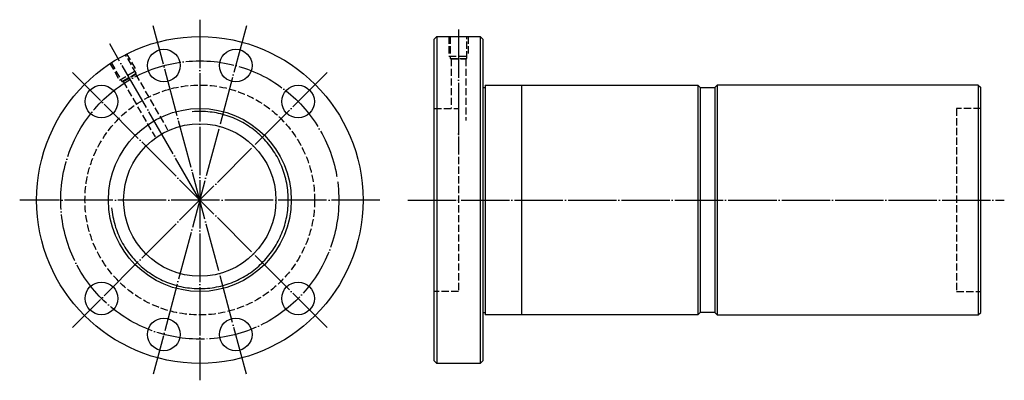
# Model space of a CAD drawing. Header units: millimetres. Extents: x -70 to 338, y 126 to 274.
import ezdxf

# ---------------------------------------------------------------- set-up
doc = ezdxf.new("R2010")
doc.units = ezdxf.units.MM
for name, pattern in [('CENTER', [22, 20, -1, 0, -1]), ('DASHED', [4, 3, -1]), ('THIN', [200000, 200000, 0])]:
    doc.linetypes.add(name, pattern=pattern)
doc.layers.add('NT', color=7, linetype='Continuous')

msp = doc.modelspace()

# ---------------------------------------------------------------- linework, layer by layer
at = {"layer": 'NT', "color": 3, "linetype": 'CENTER'}
for p, q in [((5, 274.5), (5, 125.5)), ((24.28, 271.96), (-14.28, 128.04)), ((24.28, 128.04), (-14.28, 271.96)), ((112, 270.5), (112, 222)), ((5, 200), (-32.25, 264.52)), ((57.68, 252.68), (-47.68, 147.32)), ((57.68, 147.32), (-47.68, 252.68)), ((79.5, 200), (-69.5, 200)), ((91, 200), (337.75, 200))]:
    msp.add_line(p, q, dxfattribs=at)
at = {"layer": 'NT', "color": 16, "linetype": 'Continuous'}
for p, q in [((102, 266.5), (103, 267.5)), ((102, 133.5), (102, 266.5)), ((103, 267.5), (121, 267.5)), ((103, 267.5), (103, 132.5)), ((121, 267.5), (122, 266.5)), ((121, 267.5), (121, 132.5)), ((122, 266.5), (122, 133.5)), ((122, 246.5), (123, 246.5)), ((123, 247.5), (123, 152.5)), ((123, 247.5), (211, 247.5)), ((138, 247.5), (138, 152.5)), ((211, 247.5), (212, 246.5)), ((211, 247.5), (211, 152.5)), ((212, 246.5), (212, 153.5)), ((212, 246.5), (218, 246.5)), ((219, 247.5), (218, 246.5)), ((218, 246.5), (218, 153.5)), ((327, 247.5), (219, 247.5)), ((219, 247.5), (219, 152.5)), ((327, 247.5), (327, 152.5)), ((327, 247.5), (328, 246.5)), ((328, 153.5), (328, 246.5)), ((122, 153.5), (123, 153.5)), ((211, 152.5), (123, 152.5)), ((212, 153.5), (211, 152.5)), ((218, 153.5), (212, 153.5)), ((218, 153.5), (219, 152.5)), ((219, 152.5), (327, 152.5)), ((327, 152.5), (328, 153.5)), ((103, 132.5), (102, 133.5)), ((121, 132.5), (103, 132.5)), ((122, 133.5), (121, 132.5))]:
    msp.add_line(p, q, dxfattribs=at)
at = {"layer": 'NT', "color": 1, "linetype": 'DASHED'}
for p, q in [((108, 267.5), (108, 259.5)), ((116, 267.5), (116, 259.5)), ((-25.29, 260.46), (-21.29, 253.53)), ((108, 259.5), (116, 259.5)), ((108.6, 258.5), (115.4, 258.5)), ((109, 258.27), (109, 237.8)), ((115, 258.27), (115, 232.8)), ((-32.21, 256.46), (-28.21, 249.53)), ((-28.21, 249.53), (-21.29, 253.53)), ((-27.19, 248.96), (-21.31, 252.36)), ((-26.73, 248.96), (-13.51, 226.06)), ((-21.54, 251.96), (-8.31, 229.06)), ((102, 237.8), (112, 237.8)), ((112, 237.8), (112, 162.2)), ((328, 237.8), (318, 237.8)), ((318, 237.8), (318, 162.2)), ((112, 162.2), (102, 162.2)), ((318, 162.2), (328, 162.2))]:
    msp.add_line(p, q, dxfattribs=at)
for points in [[(108.6, 267.5), (108.6, 258.5), (109, 258.27), (115, 258.27), (115.4, 258.5), (115.4, 267.5)], [(-31.69, 256.76), (-27.19, 248.96), (-26.73, 248.96), (-21.54, 251.96), (-21.31, 252.36), (-25.81, 260.16)]]:
    msp.add_lwpolyline(points, dxfattribs=at)
at = {"layer": 'NT', "color": 16, "linetype": 'Continuous'}
for centre, radius in [((5, 200), 67.5), ((-9.88, 255.54), 6.75), ((19.88, 255.54), 6.75), ((-35.66, 240.66), 6.75), ((45.66, 240.66), 6.75), ((5, 200), 37.8), ((5, 200), 31.5), ((-35.66, 159.34), 6.75), ((45.66, 159.34), 6.75), ((-9.88, 144.46), 6.75), ((19.88, 144.46), 6.75)]:
    msp.add_circle(centre, radius, dxfattribs=at)
at = {"layer": 'NT', "color": 3, "linetype": 'CENTER'}
msp.add_circle((5, 200), 57.5, dxfattribs=at)
at = {"layer": 'NT', "color": 1, "linetype": 'DASHED'}
msp.add_circle((5, 200), 47.5, dxfattribs=at)
at = {"layer": 'NT', "color": 5, "linetype": 'THIN'}
msp.add_arc((5, 200), 36.6, 185, 95, dxfattribs=at)

doc.saveas('drawing.dxf')
